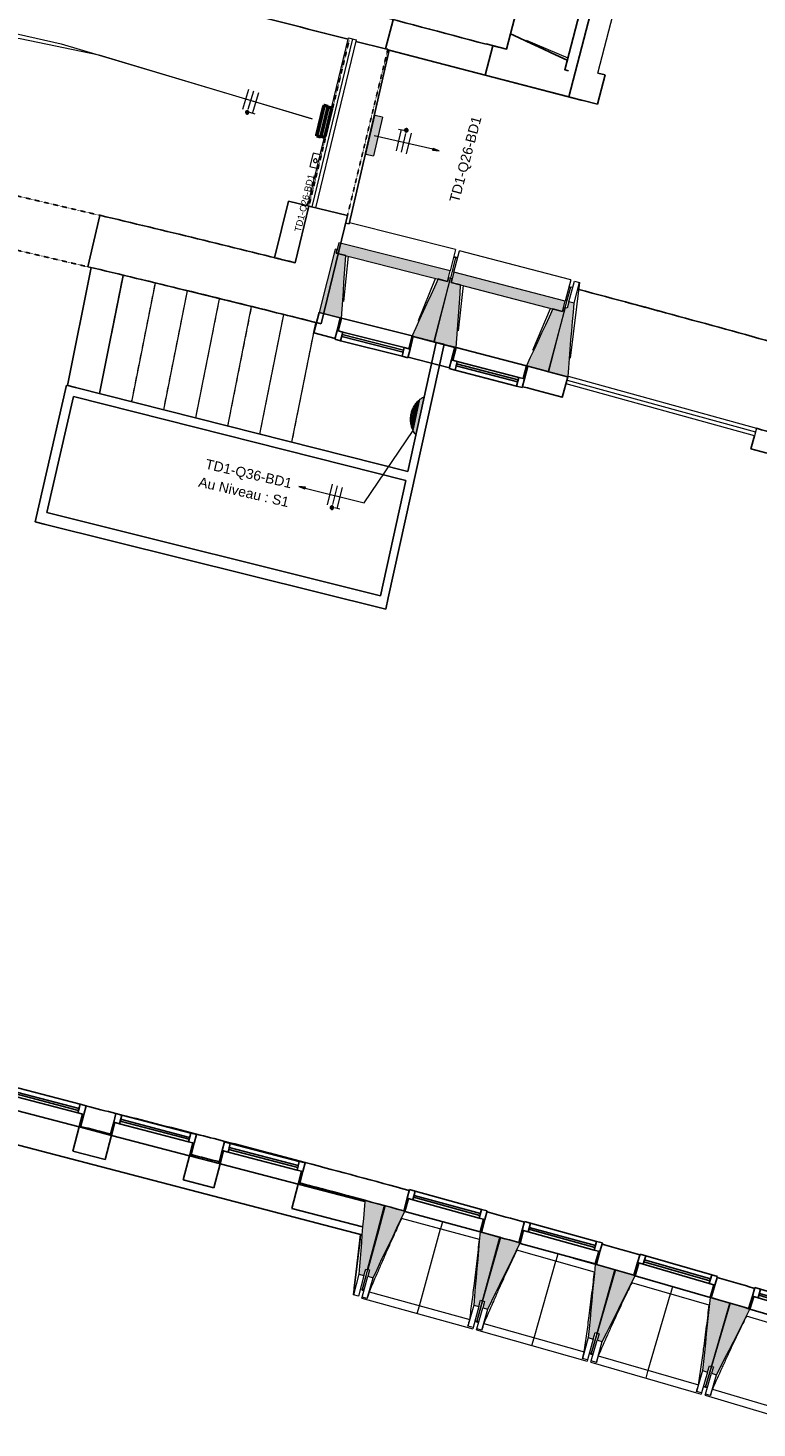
# Model space of a CAD drawing. Header units: millimetres. Extents: x -2845 to 74565, y -36590 to 13748.
# Tile 39 of 49: x 61941 to 67459, y -35259 to -24662. Entities that reach past the tile are written whole.
import ezdxf

# ---------------------------------------------------------------- set-up
doc = ezdxf.new("R2010")
doc.units = ezdxf.units.MM
doc.linetypes.add('Tiret', pattern=[2.5, 1.25, -1.25])
doc.linetypes.add('Tiret_2_', pattern=[2.5, 1.25, -1.25])
for name, color, linetype, lineweight in [('A-DETL-GENF', 7, 'Continuous', 18), ('A-DOOR', 7, 'Continuous', 25), ('A-DOOR-FRAM', 7, 'Continuous', 25), ('A-FLOR', 7, 'Continuous', 25), ('A-GENM', 7, 'Continuous', 18), ('A-GLAZ', 7, 'Continuous', 25), ('A-WALL', 7, 'Continuous', 25), ('CABLE', 7, 'Continuous', 30), ('CABLES', 7, 'Continuous', 18), ('G-ANNO-TEXT', 7, 'Continuous', 30), ('I-WALL', 7, 'Continuous', 25), ('INSTAL ELECTRIQUE', 7, 'Continuous', 18), ('MUR', 7, 'Continuous', 25), ('S-BEAM', 7, 'Continuous', 18), ('S-STRS', 7, 'Continuous', 18)]:
    doc.layers.add(name, color=color, linetype=linetype, lineweight=lineweight)
doc.layers.add('A-DOOR-HDLN', color=5, linetype='Tiret', lineweight=25, true_color=0x0000ff)
doc.styles.add('@Arial Unicode MS_1', font='ARIALUNI.TTF', dxfattribs={"height": 75})
doc.styles.add('Arial_2', font='arial.ttf', dxfattribs={"height": 75})
doc.styles.add('Arial_3', font='arial.ttf', dxfattribs={"height": 50})

# ---------------------------------------------------------------- blocks, each defined once
blk = doc.blocks.new('20_MUR PREFA_01 - MODULE_01 B-3165811-2021_015_1111_DCE_1_50_N0 FINI_CFO_ECL')
at = {"layer": 'A-GENM'}
for p, q in [((0, 722), (0, 661)), ((0, 661), (0, 58)), ((0, 1), (0, 58))]:
    blk.add_line(p, q, dxfattribs=at)
blk = doc.blocks.new('Ouverture en rectangle - Ouverture en rectangle _83x207_-3216357-2021_015_1111_DCE_1_50_N0 FINI_CFO_ECL')
at = {"layer": 'A-DOOR-HDLN', "linetype": 'Tiret_2_'}
for p, q in [((-415, 200), (415, 200)), ((415, -200), (-415, -200))]:
    blk.add_line(p, q, dxfattribs=at)
blk = doc.blocks.new('Ouverture en rectangle - Ouverture en rectangle _129_5x239_-3440056-2021_015_1111_DCE_1_50_N0 FINI_CFO_ECL')
at = {"layer": 'A-DOOR-HDLN', "linetype": 'Tiret_2_'}
for p, q in [((-647.5, 150), (647.5, 150)), ((647.5, -150), (-647.5, -150))]:
    blk.add_line(p, q, dxfattribs=at)
blk = doc.blocks.new('B02_DC_STR_rvt-1-2021_015_1111_DCE_1_50_N0 FINI_CFO_ECL')
at = {"layer": 'S-BEAM', "lineweight": 5, "true_color": 0x787878}
for points in [[(11146, -26858), (11177, -26385), (11104, -26367), (11111, -26339), (11097, -26336), (10976, -26815), (11136, -26856)], [(11948, -26580), (11968, -26501), (11124, -26289), (11104, -26367), (11131, -26367), (11131, -26374), (11924, -26574)], [(11849, -27035), (11970, -26555), (11955, -26552), (11948, -26580), (11876, -26561), (11679, -26992), (11792, -27021)], [(12013, -27080), (12047, -26607), (11975, -26588), (11983, -26561), (11968, -26557), (11844, -27036), (12003, -27077)], [(12817, -26807), (12838, -26729), (11996, -26510), (11975, -26588), (12023, -26588), (12023, -26601), (12816, -26807)], [(12715, -27262), (12839, -26783), (12825, -26779), (12817, -26807), (12745, -26788), (12545, -27218), (12660, -27248)], [(12859, -27302), (12860, -27297), (12905, -26744), (12867, -26734), (12854, -26782), (12839, -26778), (12710, -27262), (12844, -27298)], [(11315, -34104), (11328, -34056), (11342, -34060), (11471, -33576), (11322, -33536), (11276, -34094), (11291, -34098)], [(11384, -34121), (11625, -33619), (11616, -33616), (11616, -33615), (11476, -33577), (11344, -34058), (11358, -34062), (11345, -34110), (11358, -34114)], [(12184, -34340), (12197, -34292), (12212, -34296), (12344, -33815), (12204, -33777), (12204, -33777), (12194, -33775), (12146, -34330), (12164, -34335)], [(12252, -34359), (12496, -33861), (12487, -33858), (12488, -33856), (12349, -33816), (12213, -34296), (12227, -34300), (12214, -34349), (12227, -34352)], [(13051, -34585), (13065, -34537), (13079, -34541), (13215, -34061), (13066, -34019), (13013, -34574), (13033, -34580)], [(13119, -34604), (13368, -34106), (13358, -34103), (13358, -34102), (13219, -34062), (13080, -34541), (13095, -34545), (13081, -34593), (13113, -34603)], [(13916, -34836), (13930, -34788), (13945, -34792), (14084, -34313), (13944, -34272), (13944, -34273), (13935, -34270), (13878, -34824), (13906, -34833)], [(13984, -34856), (14236, -34359), (14227, -34356), (14227, -34355), (14088, -34314), (13946, -34792), (13960, -34796), (13946, -34844), (13960, -34849)]]:
    blk.add_hatch(color=8, dxfattribs=at).paths.add_polyline_path(points)
at = {"layer": 'A-FLOR'}
for p, q in [((11392, -25327), (11507, -24829)), ((11507, -24829), (12970, -25211)), ((11203, -26145), (11326, -25611)), ((11176, -26138), (11203, -26145)), ((12024, -26402), (11995, -26394)), ((9314, -27429), (9492, -26534)), ((9622, -26564), (10628, -26811)), ((12880, -26625), (12866, -26621)), ((10682, -26824), (10956, -26893)), ((11290, -33795), (11283, -33852)), ((11283, -33852), (11241, -34199)), ((11301, -34215), (11315, -34219)), ((12154, -34449), (12183, -34457)), ((12183, -34456), (12169, -34452)), ((13035, -34697), (13021, -34693)), ((13021, -34694), (13049, -34702)), ((13914, -34953), (13885, -34944)), ((13885, -34944), (13914, -34953)), ((13914, -34952), (13900, -34947))]:
    blk.add_line(p, q, dxfattribs=at)
for start, end in [(74.35702, 75.15546), (74.84239, 74.97794)]:
    blk.add_arc((-17856, -142834), 120205, start, end, dxfattribs=at)
at = {"layer": 'A-WALL'}
for p, q in [((13055, -24136), (12835, -24978)), ((12913, -24998), (13133, -24157)), ((11479, -24819), (11536, -24599)), ((11254, -24765), (11479, -24819)), ((12291, -24796), (12233, -25018)), ((12394, -24823), (12291, -24796)), ((12425, -24706), (12394, -24823)), ((12835, -24978), (12854, -24906)), ((12863, -24985), (12835, -24978)), ((12835, -24978), (12863, -24985)), ((12865, -25183), (12913, -24998)), ((12233, -25018), (12865, -25183)), ((10899, -26011), (10795, -26440)), ((11190, -26082), (10899, -26011)), ((10991, -26902), (11190, -26082))]:
    blk.add_line(p, q, dxfattribs=at)
at = {"layer": 'A-WALL', "flags": 128}
blk.add_lwpolyline([(12854, -24906), (12793, -24877), (12732, -24849), (12670, -24820), (12609, -24792), (12548, -24763), (12486, -24734), (12425, -24706)], dxfattribs=at)
at = {"layer": 'A-WALL'}
for centre, radius, start, end in [((-16003, -130034), 108743, 75.51495, 76.04364), ((-22220, -158763), 135980, 75.86334, 75.98975)]:
    blk.add_arc(centre, radius, start, end, dxfattribs=at)
at = {"layer": 'I-WALL'}
for p, q in [((9316, -26080), (9225, -26470)), ((11499, -28974), (11921, -27056)), ((11862, -27043), (11648, -28019)), ((11921, -27056), (11862, -27043)), ((9064, -27366), (8826, -28400)), ((9131, -27383), (9064, -27366)), ((11648, -28019), (9131, -27383)), ((8914, -28330), (9116, -27451)), ((9116, -27451), (11633, -28087)), ((11633, -28087), (11441, -28959)), ((11441, -28959), (8914, -28330)), ((8826, -28400), (8894, -28417)), ((8894, -28417), (11480, -29061)), ((11480, -29061), (11499, -28974)), ((9159, -32979), (9111, -33163)), ((9395, -33041), (9169, -32982)), ((9357, -33227), (9405, -33043)), ((9111, -33163), (9357, -33227)), ((9995, -33198), (9947, -33381)), ((10218, -33256), (10005, -33200)), ((10179, -33442), (10227, -33258)), ((9947, -33381), (10179, -33442)), ((10818, -33413), (10769, -33596)), ((11321, -33544), (10827, -33415)), ((11474, -33584), (11469, -33583)), ((10769, -33596), (11305, -33736)), ((11420, -33767), (11424, -33767))]:
    blk.add_line(p, q, dxfattribs=at)
for radius, start, end in [(136380, 75.99086, 76.63006), (135980, 75.98975, 76.62955)]:
    blk.add_arc((-22220, -158763), radius, start, end, dxfattribs=at)
at = {"layer": 'MUR'}
for p, q in [((11479, -24819), (11495, -24823)), ((11495, -24823), (11495, -24826)), ((12233, -25018), (11495, -24826)), ((13086, -25003), (13140, -25017)), ((13140, -25017), (13082, -25239)), ((13082, -25239), (12865, -25183)), ((11298, -33796), (7153, -32713)), ((11408, -33825), (11405, -33825))]:
    blk.add_line(p, q, dxfattribs=at)
at = {"layer": 'S-BEAM'}
for p, q in [((13086, -25003), (13295, -24199)), ((12542, -24755), (12859, -24887)), ((12009, -26339), (11205, -26136)), ((11097, -26336), (10976, -26815)), ((11111, -26339), (11097, -26336)), ((11124, -26289), (11104, -26367)), ((11104, -26367), (11111, -26339)), ((11177, -26385), (11104, -26367)), ((11104, -26367), (11948, -26580)), ((11968, -26501), (11124, -26289)), ((12009, -26339), (11968, -26501)), ((11996, -26510), (12038, -26348)), ((12880, -26567), (12038, -26348)), ((11196, -26390), (11159, -26732)), ((12009, -26400), (11970, -26555)), ((11994, -26396), (12009, -26400)), ((12008, -26402), (12023, -26405)), ((11727, -26875), (11857, -26557)), ((11968, -26557), (11844, -27036)), ((11849, -27035), (11970, -26555)), ((11948, -26580), (11876, -26561)), ((11948, -26580), (11968, -26501)), ((11955, -26552), (11948, -26580)), ((11970, -26555), (11955, -26552)), ((11983, -26561), (11968, -26557)), ((11996, -26510), (11975, -26588)), ((11975, -26588), (11983, -26561)), ((12047, -26607), (11975, -26588)), ((11975, -26588), (12817, -26807)), ((12838, -26729), (11996, -26510)), ((12880, -26567), (12838, -26729)), ((12867, -26734), (12909, -26577)), ((12947, -26588), (12877, -27160)), ((12905, -26744), (12947, -26588)), ((12909, -26577), (12947, -26588)), ((12066, -26612), (12027, -26954)), ((12839, -26778), (12881, -26622)), ((12865, -26624), (12879, -26628)), ((12881, -26622), (12896, -26626)), ((12594, -27101), (12727, -26784)), ((12839, -26778), (12710, -27262)), ((12715, -27262), (12839, -26783)), ((12817, -26807), (12745, -26788)), ((12817, -26807), (12838, -26729)), ((12825, -26779), (12817, -26807)), ((12839, -26783), (12825, -26779)), ((12854, -26782), (12839, -26778)), ((12867, -26734), (12854, -26782)), ((12905, -26744), (12867, -26734)), ((10976, -26815), (11136, -26856)), ((11689, -26995), (11849, -27035)), ((11844, -27036), (12003, -27077)), ((12555, -27220), (12715, -27262)), ((12710, -27262), (12859, -27302)), ((11471, -33576), (11322, -33536)), ((11420, -33767), (11469, -33583)), ((11474, -33584), (11424, -33767)), ((11469, -33583), (11471, -33576)), ((11476, -33577), (11474, -33584)), ((11616, -33615), (11476, -33577)), ((12189, -33833), (11600, -33672)), ((11235, -34250), (11290, -33795)), ((11342, -34060), (11420, -33767)), ((11424, -33767), (11344, -34058)), ((12344, -33815), (12204, -33777)), ((12212, -34296), (12344, -33815)), ((12349, -33816), (12213, -34296)), ((12488, -33856), (12349, -33816)), ((13059, -34078), (12472, -33912)), ((12781, -33939), (13065, -34019)), ((11276, -34094), (11235, -34250)), ((11315, -34104), (11273, -34261)), ((11276, -34094), (11315, -34104)), ((11301, -34214), (11344, -34058)), ((11342, -34060), (11301, -34216)), ((11302, -34268), (11345, -34110)), ((11315, -34104), (11328, -34056)), ((11328, -34056), (11342, -34060)), ((11340, -34279), (11384, -34121)), ((11344, -34058), (11358, -34062)), ((11358, -34062), (11345, -34110)), ((11345, -34110), (11384, -34121)), ((13215, -34061), (13066, -34019)), ((13079, -34541), (13215, -34061)), ((13219, -34062), (13080, -34541)), ((13358, -34102), (13219, -34062)), ((11301, -34216), (11286, -34212)), ((11301, -34216), (11301, -34215)), ((11301, -34216), (11315, -34220)), ((13928, -34329), (13342, -34159)), ((11273, -34261), (11235, -34250)), ((11299, -34277), (11302, -34268)), ((11299, -34277), (12138, -34507)), ((11340, -34279), (11302, -34268)), ((11340, -34279), (11340, -34279)), ((11354, -34229), (12116, -34438)), ((12146, -34330), (12102, -34488)), ((12146, -34330), (12184, -34340)), ((12169, -34452), (12213, -34296)), ((12212, -34296), (12169, -34452)), ((12184, -34340), (12197, -34292)), ((12197, -34292), (12212, -34296)), ((12213, -34296), (12227, -34300)), ((12227, -34300), (12214, -34349)), ((14084, -34313), (13944, -34272)), ((13945, -34792), (14084, -34313)), ((14088, -34314), (13946, -34792)), ((14227, -34355), (14088, -34314)), ((12184, -34340), (12141, -34499)), ((12169, -34507), (12214, -34349)), ((12208, -34517), (12252, -34359)), ((12214, -34349), (12252, -34359)), ((14795, -34586), (14210, -34411)), ((12141, -34499), (12102, -34488)), ((12102, -34488), (12102, -34488)), ((12141, -34499), (12138, -34507)), ((12154, -34450), (12168, -34454)), ((12167, -34515), (12169, -34507)), ((12167, -34515), (13004, -34752)), ((12168, -34454), (12169, -34453)), ((12169, -34453), (12168, -34454)), ((12168, -34454), (12183, -34459)), ((12208, -34517), (12169, -34507)), ((12208, -34517), (12208, -34517)), ((12222, -34468), (12982, -34682)), ((13035, -34697), (13080, -34541)), ((13079, -34541), (13035, -34697)), ((13051, -34585), (13065, -34537)), ((13065, -34537), (13079, -34541)), ((13080, -34541), (13095, -34545)), ((13095, -34545), (13081, -34593)), ((13013, -34574), (12968, -34732)), ((13051, -34585), (13007, -34743)), ((13013, -34574), (13051, -34585)), ((13035, -34751), (13081, -34593)), ((13074, -34762), (13119, -34604)), ((13081, -34593), (13119, -34604)), ((13007, -34743), (12968, -34732)), ((12968, -34732), (12968, -34732)), ((13007, -34743), (13004, -34752)), ((13020, -34695), (13035, -34699)), ((13033, -34760), (13035, -34751)), ((13035, -34699), (13035, -34698)), ((13035, -34698), (13035, -34699)), ((13035, -34699), (13049, -34703)), ((13074, -34762), (13035, -34751)), ((13088, -34713), (13846, -34933)), ((13033, -34760), (13868, -35002)), ((13074, -34762), (13074, -34762)), ((13878, -34824), (13832, -34982)), ((13916, -34836), (13871, -34993)), ((13878, -34824), (13916, -34836)), ((13899, -35002), (13946, -34844)), ((13900, -34947), (13946, -34792)), ((13945, -34792), (13900, -34947)), ((13916, -34836), (13930, -34788)), ((13930, -34788), (13945, -34792)), ((13937, -35013), (13984, -34856)), ((13946, -34792), (13960, -34796)), ((13960, -34796), (13946, -34844)), ((13946, -34844), (13984, -34856)), ((13885, -34945), (13899, -34949)), ((13899, -34949), (13899, -34948)), ((13899, -34948), (13899, -34949)), ((13899, -34949), (13913, -34954)), ((13952, -34964), (14709, -35189)), ((13871, -34993), (13832, -34982)), ((13832, -34982), (13832, -34982)), ((13871, -34993), (13868, -35002)), ((13897, -35010), (13899, -35002)), ((13897, -35010), (14730, -35259)), ((13937, -35013), (13899, -35002)), ((13938, -35013), (13937, -35013))]:
    blk.add_line(p, q, dxfattribs=at)
at = {"layer": 'S-BEAM', "flags": 128}
for points in [[(11146, -26858), (11150, -26790), (11155, -26723), (11159, -26655), (11163, -26588), (11168, -26520), (11172, -26453), (11177, -26385)], [(11876, -26561), (11848, -26623), (11820, -26685), (11792, -26746), (11763, -26808), (11735, -26869), (11707, -26931), (11679, -26992)], [(12013, -27080), (12018, -27012), (12023, -26945), (12028, -26877), (12033, -26810), (12038, -26742), (12043, -26675), (12047, -26607)], [(12745, -26788), (12717, -26850), (12688, -26911), (12660, -26972), (12631, -27034), (12603, -27095), (12574, -27156), (12545, -27218)], [(12860, -27299), (12865, -27233), (12871, -27163), (12877, -27093), (12882, -27023), (12888, -26954), (12894, -26884), (12900, -26814), (12905, -26744)], [(11321, -33544), (11316, -33608), (11311, -33672), (11305, -33736)], [(11322, -33536), (11321, -33540), (11321, -33544)], [(11384, -34121), (11414, -34058), (11444, -33995), (11474, -33932), (11505, -33869), (11535, -33806), (11565, -33744), (11595, -33681), (11625, -33618)], [(11305, -33736), (11300, -33796), (11296, -33856), (11291, -33915), (11286, -33975), (11281, -34034), (11276, -34094)], [(12194, -33774), (12188, -33844), (12182, -33913), (12176, -33982), (12170, -34052), (12164, -34121), (12158, -34191), (12152, -34260), (12146, -34330)], [(12252, -34359), (12283, -34297), (12314, -34234), (12344, -34172), (12375, -34109), (12406, -34046), (12436, -33984), (12467, -33921), (12496, -33861)], [(13066, -34019), (13059, -34088), (13052, -34157), (13046, -34227), (13039, -34296), (13033, -34366), (13026, -34435), (13019, -34505), (13013, -34574)], [(13119, -34604), (13150, -34542), (13181, -34480), (13213, -34417), (13244, -34355), (13275, -34292), (13306, -34230), (13337, -34168), (13368, -34105)], [(11354, -34229), (11351, -34239), (11349, -34249), (11346, -34259), (11343, -34269), (11340, -34279)], [(13935, -34270), (13928, -34339), (13921, -34408), (13914, -34478), (13906, -34547), (13899, -34616), (13892, -34686), (13885, -34755), (13878, -34824)], [(12102, -34488), (12105, -34478), (12108, -34468), (12110, -34458), (12113, -34448), (12116, -34438)], [(13984, -34856), (14016, -34794), (14047, -34731), (14079, -34669), (14111, -34607), (14142, -34545), (14174, -34483), (14205, -34420), (14237, -34358)], [(12222, -34468), (12219, -34478), (12216, -34488), (12214, -34498), (12211, -34507), (12208, -34517)], [(12968, -34732), (12971, -34722), (12974, -34712), (12976, -34702), (12979, -34692), (12982, -34682)], [(13088, -34713), (13085, -34723), (13082, -34732), (13079, -34742), (13077, -34752), (13074, -34762)], [(13832, -34982), (13835, -34972), (13838, -34962), (13841, -34952), (13844, -34942), (13846, -34933)], [(13952, -34964), (13949, -34974), (13946, -34983), (13944, -34993), (13941, -35003), (13938, -35013)]]:
    blk.add_lwpolyline(points, dxfattribs=at)
at = {"layer": 'S-BEAM'}
for points, knots in [([(11600, -33672), (11582, -33710), (11555, -33769), (11519, -33850), (11488, -33918), (11456, -33992), (11410, -34097), (11376, -34176), (11354, -34229)], [0.0183454, 0.0183454, 0.0183454, 0.0183454, 0.2222222, 0.3333333, 0.4444444, 0.5833333, 0.7222222, 1, 1, 1, 1]), ([(12116, -34438), (12122, -34393), (12131, -34324), (12143, -34233), (12152, -34159), (12162, -34079), (12172, -33994), (12181, -33911), (12186, -33858), (12189, -33833)], [0, 0, 0, 0, 0.2222222, 0.3333333, 0.4444444, 0.5833333, 0.7222222, 0.8611111, 0.9816328, 0.9816328, 0.9816328, 0.9816328]), ([(12472, -33912), (12454, -33950), (12426, -34009), (12389, -34089), (12358, -34157), (12325, -34231), (12279, -34336), (12245, -34415), (12222, -34468)], [0.0183454, 0.0183454, 0.0183454, 0.0183454, 0.2222222, 0.3333333, 0.4444444, 0.5833333, 0.7222222, 1, 1, 1, 1]), ([(12982, -34682), (12989, -34637), (12998, -34569), (13011, -34478), (13021, -34403), (13031, -34324), (13041, -34238), (13051, -34156), (13057, -34103), (13059, -34078)], [0, 0, 0, 0, 0.2222222, 0.3333333, 0.4444444, 0.5833333, 0.7222222, 0.8611111, 0.9816328, 0.9816328, 0.9816328, 0.9816328]), ([(13342, -34159), (13324, -34197), (13296, -34255), (13258, -34335), (13227, -34403), (13193, -34476), (13146, -34581), (13111, -34660), (13088, -34713)], [0.0183454, 0.0183454, 0.0183454, 0.0183454, 0.2222222, 0.3333333, 0.4444444, 0.5833333, 0.7222222, 1, 1, 1, 1]), ([(13846, -34933), (13853, -34887), (13864, -34819), (13877, -34728), (13887, -34654), (13898, -34574), (13909, -34489), (13919, -34407), (13925, -34353), (13928, -34329)], [0, 0, 0, 0, 0.2222222, 0.3333333, 0.4444444, 0.5833333, 0.7222222, 0.8611111, 0.9816328, 0.9816328, 0.9816328, 0.9816328]), ([(14210, -34411), (14192, -34449), (14163, -34508), (14125, -34588), (14093, -34655), (14059, -34728), (14011, -34833), (13976, -34911), (13952, -34964)], [0.0183454, 0.0183454, 0.0183454, 0.0183454, 0.2222222, 0.3333333, 0.4444444, 0.5833333, 0.7222222, 1, 1, 1, 1])]:
    blk.add_open_spline(points, degree=3, knots=knots, dxfattribs=at)
at = {"layer": 'S-STRS'}
for p, q in [((9071, -27368), (9249, -26475)), ((9314, -27429), (9492, -26534)), ((9557, -27491), (9736, -26593)), ((9799, -27552), (9979, -26652)), ((10042, -27613), (10222, -26712)), ((10285, -27675), (10465, -26771)), ((10527, -27736), (10708, -26831)), ((10770, -27797), (10950, -26893))]:
    blk.add_line(p, q, dxfattribs=at)
at = {"layer": 'S-STRS', "color": 176, "linetype": 'Tiret_2_', "true_color": 0x000080}
for p, q in [((9314, -27429), (9492, -26534)), ((9557, -27491), (9736, -26593)), ((9799, -27552), (9979, -26652)), ((10042, -27613), (10222, -26712)), ((10285, -27675), (10465, -26771)), ((10527, -27736), (10708, -26831)), ((10770, -27797), (10950, -26893))]:
    blk.add_line(p, q, dxfattribs=at)
at = {"layer": 'A-DOOR', "color": 5, "lineweight": 25, "true_color": 0x0000ff}
for name, p, rotation in [('Ouverture en rectangle - Ouverture en rectangle _129_5x239_-3440056-2021_015_1111_DCE_1_50_N0 FINI_CFO_ECL', (11197, -25417), 256.3659729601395), ('Ouverture en rectangle - Ouverture en rectangle _83x207_-3216357-2021_015_1111_DCE_1_50_N0 FINI_CFO_ECL', (8867, -26180), 346.804408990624)]:
    blk.add_blockref(name, p, dxfattribs=dict(at, rotation=rotation))
at = {"layer": 'S-BEAM', "color": 5, "lineweight": 25, "true_color": 0x0000ff}
for p, rotation in [((11910, -33696), 164.6538279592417), ((12782, -33939), 164.2421932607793), ((13651, -34187), 163.8305585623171)]:
    blk.add_blockref('20_MUR PREFA_01 - MODULE_01 B-3165811-2021_015_1111_DCE_1_50_N0 FINI_CFO_ECL', p, dxfattribs=dict(at, rotation=rotation))
blk = doc.blocks.new('XXX_VIDE FENETRE - 590-389517-2021_015_1111_DCE_1_50_N0 FINI_CFO_ECL')
at = {"layer": 'A-GLAZ'}
for p, q in [((-305, 0), (-305, -100)), ((-295, 0), (-305, 0)), ((295, 0), (-295, 0)), ((-295, -100), (-295, 0)), ((305, 0), (295, 0)), ((295, 0), (295, -100)), ((305, -100), (305, 0)), ((-305, -100), (-295, -100)), ((-260, -100), (-305, -100)), ((-305, -100), (-305, -168)), ((-260, -168), (-260, -100)), ((260, -100), (-260, -100)), ((260, -100), (260, -168)), ((305, -100), (260, -100)), ((295, -100), (305, -100)), ((305, -168), (305, -100)), ((-305, -168), (-260, -168)), ((-260, -168), (260, -168)), ((260, -168), (305, -168))]:
    blk.add_line(p, q, dxfattribs=at)
at = {"layer": 'A-GLAZ', "color": 173, "true_color": 0x5c63b1}
for p, q in [((260, -120), (-260, -120)), ((-260, -120), (-260, -135)), ((-260, -135), (260, -135)), ((260, -135), (260, -120))]:
    blk.add_line(p, q, dxfattribs=at)
blk = doc.blocks.new('XXX_VIDE FENETRE - 550-377501-2021_015_1111_DCE_1_50_N0 FINI_CFO_ECL')
at = {"layer": 'A-GLAZ'}
for p, q in [((-285, 0), (-285, -100)), ((-275, 0), (-285, 0)), ((275, 0), (-275, 0)), ((-275, -100), (-275, 0)), ((285, 0), (275, 0)), ((275, 0), (275, -100)), ((285, -100), (285, 0)), ((-285, -100), (-275, -100)), ((-240, -100), (-285, -100)), ((-285, -100), (-285, -168)), ((-240, -168), (-240, -100)), ((240, -100), (-240, -100)), ((240, -100), (240, -168)), ((285, -100), (240, -100)), ((275, -100), (285, -100)), ((285, -168), (285, -100)), ((-285, -168), (-240, -168)), ((-240, -168), (240, -168)), ((240, -168), (285, -168))]:
    blk.add_line(p, q, dxfattribs=at)
at = {"layer": 'A-GLAZ', "color": 173, "true_color": 0x5c63b1}
for p, q in [((240, -120), (-240, -120)), ((-240, -120), (-240, -135)), ((-240, -135), (240, -135)), ((240, -135), (240, -120))]:
    blk.add_line(p, q, dxfattribs=at)
blk = doc.blocks.new('XXX_VIDE FENETRE - 610-V10-2021_015_1111_DCE_1_50_N0 FINI_CFO_ECL')
at = {"layer": 'A-GLAZ'}
for p, q in [((-315, 0), (-315, -100)), ((-305, 0), (-315, 0)), ((-305, -100), (-305, 0)), ((305, 0), (-305, 0)), ((315, 0), (305, 0)), ((305, 0), (305, -100)), ((315, -100), (315, 0)), ((-315, -100), (-305, -100)), ((-270, -100), (-315, -100)), ((-315, -100), (-315, -168)), ((-270, -168), (-270, -100)), ((270, -100), (-270, -100)), ((270, -100), (270, -168)), ((315, -100), (270, -100)), ((305, -100), (315, -100)), ((315, -168), (315, -100)), ((-315, -168), (-270, -168)), ((-270, -168), (270, -168)), ((270, -168), (315, -168))]:
    blk.add_line(p, q, dxfattribs=at)
at = {"layer": 'A-GLAZ', "color": 173, "true_color": 0x5c63b1}
for p, q in [((270, -120), (-270, -120)), ((-270, -120), (-270, -135)), ((-270, -135), (270, -135)), ((270, -135), (270, -120))]:
    blk.add_line(p, q, dxfattribs=at)
blk = doc.blocks.new('51_2V_PV_MV_XX_XX - Type 1-413034-2021_015_1111_DCE_1_50_N0 FINI_CFO_ECL')
at = {"layer": 'A-DETL-GENF'}
for p, q in [((-740, 34), (-740, 94)), ((-740, 94), (740, 94)), ((740, 64), (-740, 64)), ((740, 34), (-740, 34)), ((740, 94), (740, 34))]:
    blk.add_line(p, q, dxfattribs=at)
at = {"layer": 'A-DOOR-FRAM'}
blk.add_line((272, 34), (272, 34), dxfattribs=at)
blk = doc.blocks.new('51_1V_PV_MM_XX_XX - Type 1-419808-2021_015_1111_DCE_1_50_N0 FINI_CFO_ECL')
at = {"layer": 'A-DETL-GENF'}
for p, q in [((-654, 34), (-654, 94)), ((-654, 94), (-362, 94)), ((654, 64), (-654, 64)), ((654, 34), (-654, 34)), ((-257, 94), (-119, 94)), ((108, 94), (654, 94)), ((654, 94), (654, 34))]:
    blk.add_line(p, q, dxfattribs=at)
blk = doc.blocks.new('B02_ARC_rvt-1-2021_015_1111_DCE_1_50_N0 FINI_CFO_ECL')
at = {"layer": 'A-FLOR'}
for p, q in [((9071, -27368), (9249, -26475)), ((12003, -27078), (11920, -27057)), ((12859, -27303), (12857, -27303)), ((10010, -33190), (10221, -33244)), ((11226, -33510), (11322, -33535)), ((11471, -33576), (11476, -33577)), ((12344, -33815), (12348, -33817)), ((13215, -34061), (13219, -34063)), ((14083, -34313), (14088, -34315))]:
    blk.add_line(p, q, dxfattribs=at)
for start, end in [(75.82904, 75.93565), (74.96945, 75.15477)]:
    blk.add_arc((-21392, -154971), 125765, start, end, dxfattribs=at)
at = {"layer": 'I-WALL'}
for p, q in [((12394, -24823), (13987, -18712)), ((12239, -24785), (12240, -24782)), ((12240, -24782), (12394, -24823)), ((10743, -25973), (10639, -26402)), ((10890, -26009), (10743, -25973)), ((10795, -26440), (10899, -26011)), ((10639, -26402), (10795, -26440)), ((10976, -26815), (10936, -26970)), ((11136, -26856), (10976, -26815)), ((10936, -26970), (11097, -27011)), ((12003, -27079), (11688, -26998)), ((11649, -27153), (11963, -27234)), ((12815, -27458), (12857, -27303)), ((14271, -27748), (14243, -27847)), ((10048, -33034), (10047, -33038)), ((10260, -33094), (10261, -33089)), ((10871, -33249), (10870, -33253)), ((13076, -34020), (13075, -34021))]:
    blk.add_line(p, q, dxfattribs=at)
for centre, radius, start, end in [((-16003, -130034), 108973, 74.97922, 76.0441), ((-22220, -158763), 136060, 75.06031, 75.19197), ((-22220, -158763), 135900, 75.06031, 75.19168), ((-22220, -158763), 136060, 74.3011, 74.43627), ((-22220, -158763), 135900, 74.30222, 74.43632), ((-21392, -154971), 125925, 75.82843, 75.93491), ((-21392, -154971), 125765, 75.82904, 75.93565), ((-21392, -154971), 125925, 75.44168, 75.54178), ((-21392, -154971), 125765, 75.44179, 75.54202), ((-21392, -154971), 125925, 74.78397, 75.15503), ((-21392, -154971), 125765, 74.78413, 75.15477), ((-21392, -154971), 125925, 74.37231, 74.50633), ((-21392, -154971), 125765, 74.37195, 74.50614), ((-21392, -154971), 125925, 73.95959, 74.09466), ((-21392, -154971), 125765, 73.95975, 74.09395), ((-21392, -154971), 125925, 73.5474, 73.68195), ((-21392, -154971), 125765, 73.54756, 73.68176)]:
    blk.add_arc(centre, radius, start, end, dxfattribs=at)
at = {"layer": 'MUR'}
blk.add_line((13066, -34019), (12902, -33972), dxfattribs=at)
for start, end in [(75.54178, 75.82843), (75.15503, 75.44168)]:
    blk.add_arc((-21392, -154971), 125925, start, end, dxfattribs=at)
at = {"layer": 'A-DOOR', "lineweight": 18}
for name, p, rotation in [('51_1V_PV_MM_XX_XX - Type 1-419808-2021_015_1111_DCE_1_50_N0 FINI_CFO_ECL', (11136, -25395), 76.3659729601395), ('51_2V_PV_MV_XX_XX - Type 1-413034-2021_015_1111_DCE_1_50_N0 FINI_CFO_ECL', (13583, -27461), 164.6014896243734)]:
    blk.add_blockref(name, p, dxfattribs=dict(at, rotation=rotation))
at = {"layer": 'A-GLAZ', "lineweight": 18}
for name, p, rotation in [('XXX_VIDE FENETRE - 550-377501-2021_015_1111_DCE_1_50_N0 FINI_CFO_ECL', (11412, -26925), 345.8587770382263), ('XXX_VIDE FENETRE - 550-377501-2021_015_1111_DCE_1_50_N0 FINI_CFO_ECL', (12279, -27149), 345.4396812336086), ('XXX_VIDE FENETRE - 610-V10-2021_015_1111_DCE_1_50_N0 FINI_CFO_ECL', (8864, -32902), 165.3533528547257), ('XXX_VIDE FENETRE - 610-V10-2021_015_1111_DCE_1_50_N0 FINI_CFO_ECL', (9700, -33121), 165.3533528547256), ('XXX_VIDE FENETRE - 610-V10-2021_015_1111_DCE_1_50_N0 FINI_CFO_ECL', (10522, -33335), 165.3533528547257), ('XXX_VIDE FENETRE - 590-389517-2021_015_1111_DCE_1_50_N0 FINI_CFO_ECL', (11910, -33697), 164.6538279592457), ('XXX_VIDE FENETRE - 590-389517-2021_015_1111_DCE_1_50_N0 FINI_CFO_ECL', (12781, -33939), 164.6538279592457), ('XXX_VIDE FENETRE - 590-389517-2021_015_1111_DCE_1_50_N0 FINI_CFO_ECL', (13651, -34188), 163.8305585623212), ('XXX_VIDE FENETRE - 590-389517-2021_015_1111_DCE_1_50_N0 FINI_CFO_ECL', (14519, -34443), 163.4189238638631)]:
    blk.add_blockref(name, p, dxfattribs=dict(at, rotation=rotation))
blk = doc.blocks.new('604_BAES GENERIQUE SAILLIE - BAES _-V13-2021_015_1111_DCE_1_50_N0 FINI_CFO_ECL')
at = {"layer": 'INSTAL ELECTRIQUE', "lineweight": 50, "true_color": 0xd4d1cd}
for points in [[(2798, -16537), (2803, -16507), (2798, -16507), (2793, -16536), (2797, -16536)], [(3022, -16573), (3027, -16543), (2803, -16507), (2798, -16537), (3007, -16570)], [(2808, -16508), (2813, -16478), (2808, -16478), (2803, -16507), (2806, -16508)], [(3022, -16543), (3027, -16513), (2813, -16478), (2808, -16508), (3007, -16540)], [(3027, -16543), (3032, -16514), (3027, -16513), (3022, -16543), (3027, -16543)], [(3027, -16574), (3032, -16544), (3027, -16544), (3022, -16573), (3027, -16574)]]:
    blk.add_hatch(color=254, dxfattribs=at).paths.add_polyline_path(points)
at = {"layer": 'INSTAL ELECTRIQUE', "lineweight": 50, "true_color": 0x008000}
blk.add_hatch(color=96, dxfattribs=at).paths.add_polyline_path([(3022, -16574), (3022, -16573), (2798, -16537), (2798, -16538), (3007, -16571)])
at = {"layer": 'INSTAL ELECTRIQUE', "lineweight": 50}
for p, q in [((2798, -16506), (2793, -16536)), ((2803, -16507), (2798, -16506)), ((2808, -16477), (2803, -16507)), ((2803, -16507), (3027, -16543)), ((2813, -16478), (2808, -16477)), ((2813, -16478), (3027, -16513)), ((3032, -16514), (3027, -16513)), ((3027, -16543), (3032, -16514)), ((2793, -16536), (2793, -16537)), ((2798, -16537), (2793, -16536)), ((2793, -16536), (2798, -16537)), ((2793, -16537), (2798, -16538)), ((2793, -16537), (2798, -16538)), ((2798, -16537), (3022, -16573)), ((3022, -16573), (2798, -16537)), ((3022, -16574), (2798, -16538)), ((3027, -16574), (3022, -16573)), ((3022, -16573), (3027, -16574)), ((3022, -16574), (3027, -16575)), ((3022, -16574), (3027, -16575)), ((3032, -16544), (3027, -16543)), ((3027, -16574), (3032, -16544)), ((3027, -16575), (3027, -16574))]:
    blk.add_line(p, q, dxfattribs=at)
blk = doc.blocks.new('604_MIMIK_30_CPT3 - CP_T3 30W 730 WH-87 _303848_-5656824-2021_015_1111_DCE_1_50_N0 FINI_CFO_ECL')
at = {"layer": 'INSTAL ELECTRIQUE', "true_color": 0xf6d57a}
for points in [[(-146, 0), (-146, -5), (-145, -5), (-145, 0), (-146, 0)], [(-145, 0), (-145, -5), (145, -5), (145, 0), (-119, 0)], [(145, 0), (145, -5), (146, -5), (146, 0), (145, 0)], [(-150, -5), (-150, -64), (150, -64), (150, -5)]]:
    blk.add_hatch(color=41, dxfattribs=at).paths.add_polyline_path(points)
at = {"layer": 'INSTAL ELECTRIQUE'}
for p, q in [((-147, 0), (-147, -5)), ((-146, 0), (-147, 0)), ((-145, 0), (-147, 0)), ((-145, 0), (145, 0)), ((146, 0), (145, 0)), ((146, -5), (146, 0)), ((146, 0), (146, 0)), ((-150, -5), (150, -5)), ((-150, -5), (-150, -64)), ((150, -64), (-150, -64)), ((150, -64), (150, -5))]:
    blk.add_line(p, q, dxfattribs=at)
blk = doc.blocks.new('602_BOITE DE DERIVATION - 105X105X50 GENERIQUE-7163037-2021_015_1111_DCE_1_50_N0 FINI_CFO_ECL')
at = {"layer": 'INSTAL ELECTRIQUE'}
for p, q in [((10931, -25609), (10906, -25711)), ((10984, -25622), (10931, -25609)), ((10959, -25724), (10984, -25622)), ((10906, -25711), (10959, -25724))]:
    blk.add_line(p, q, dxfattribs=at)
for start, end in [(76.366, 256.366), (256.366, 76.366)]:
    blk.add_arc((10947, -25667), 14, start, end, dxfattribs=at)
blk = doc.blocks.new('604_HUBLOT_LEGRAND_300MM_1000LM - Détection ANTHRACITE-6913912-2021_015_1111_DCE_1_50_N0 FINI_CFO_ECL')
at = {"layer": 'INSTAL ELECTRIQUE', "true_color": 0xf6d57a}
for points in [[(11713, -27591), (11739, -27472), (11715, -27496), (11707, -27507), (11692, -27528), (11680, -27555), (11674, -27576), (11672, -27582), (11705, -27589)], [(11740, -27597), (11772, -27452), (11756, -27460), (11739, -27472), (11713, -27591), (11734, -27595)], [(11687, -27709), (11713, -27591), (11672, -27582), (11668, -27608), (11668, -27617), (11668, -27638), (11670, -27657), (11676, -27679), (11687, -27709)], [(11709, -27742), (11740, -27597), (11713, -27591), (11687, -27709), (11697, -27728), (11702, -27733)]]:
    blk.add_hatch(color=41, dxfattribs=at).paths.add_polyline_path(points)
at = {"layer": 'INSTAL ELECTRIQUE'}
for p, q in [((11713, -27591), (11739, -27472)), ((11687, -27709), (11713, -27591))]:
    blk.add_line(p, q, dxfattribs=at)
at = {"layer": 'INSTAL ELECTRIQUE', "flags": 128}
for points in [[(11672, -27582), (11674, -27574), (11676, -27567), (11678, -27559), (11681, -27552), (11684, -27545), (11687, -27538), (11691, -27531), (11695, -27524), (11699, -27517), (11703, -27511), (11708, -27504), (11713, -27498), (11718, -27492), (11724, -27487), (11729, -27481), (11735, -27476), (11739, -27472)], [(11739, -27472), (11745, -27468), (11751, -27463), (11758, -27459), (11765, -27455), (11772, -27451), (11773, -27450)], [(11687, -27709), (11684, -27702), (11681, -27695), (11678, -27687), (11676, -27680), (11674, -27672), (11672, -27665), (11670, -27657), (11669, -27649), (11668, -27642), (11668, -27634), (11667, -27626), (11668, -27618), (11668, -27610), (11669, -27602), (11670, -27595), (11671, -27587), (11672, -27582)], [(11708, -27743), (11704, -27737), (11699, -27730), (11695, -27724), (11691, -27717), (11688, -27710), (11687, -27709)]]:
    blk.add_lwpolyline(points, dxfattribs=at)
blk = doc.blocks.new('Fil - COCHE DE FIL_PE_SYMBOLE-4085576-2021_015_1111_DCE_1_50_N0 FINI_CFO_ECL')
at = {"layer": 'CABLES', "lineweight": 9}
for p, q in [((-0.42, 1.8), (0.42, 1.8)), ((0, 1.8), (0, -1.48))]:
    blk.add_line(p, q, dxfattribs=at)
blk = doc.blocks.new('Fil - Coche de fil circulaire-323115-2021_015_1111_DCE_1_50_N0 FINI_CFO_ECL')
at = {"layer": 'CABLES', "lineweight": 9}
blk.add_hatch(color=256, dxfattribs=at).paths.add_polyline_path([(0.19, 2.08), (0.14, 2.12), (0.07, 2.15), (0.01, 2.16), (-0.06, 2.15), (-0.13, 2.12), (-0.18, 2.08), (-0.22, 2.02), (-0.25, 1.96), (-0.26, 1.89), (-0.25, 1.82), (-0.22, 1.76), (-0.18, 1.7), (-0.13, 1.66), (-0.06, 1.64), (0.01, 1.63), (0.07, 1.64), (0.14, 1.66), (0.19, 1.7), (0.24, 1.76), (0.26, 1.82), (0.27, 1.89), (0.26, 1.96), (0.24, 2.02)])
blk.add_line((0, 1.37), (0, -1.51), dxfattribs=at)
for start, end in [(360, 180), (180, 360)]:
    blk.add_arc((0.01, 1.89), 0.265, start, end, dxfattribs=at)
blk = doc.blocks.new('Fil - Coche de fil long-323512-2021_015_1111_DCE_1_50_N0 FINI_CFO_ECL')
at = {"layer": 'CABLES', "lineweight": 9}
blk.add_line((0, 1.61), (0, -1.57), dxfattribs=at)
blk = doc.blocks.new('B02_ELE_rvt-1-2021_015_1111_DCE_1_50_N0 FINI_CFO_ECL')
at = {"layer": 'CABLES'}
for points in [[(11885, -25591), (11838, -25573), (11835, -25586)], [(10868, -28151), (10872, -28138), (10821, -28132)]]:
    blk.add_hatch(color=256, dxfattribs=at).paths.add_polyline_path(points)
for p, q in [((11837, -25579), (11392, -25477)), ((11838, -25573), (11835, -25586)), ((11838, -25573), (11835, -25586)), ((11835, -25586), (11885, -25591)), ((11835, -25586), (11885, -25591)), ((11885, -25591), (11838, -25573)), ((11885, -25591), (11838, -25573)), ((10872, -28138), (10821, -28132)), ((10821, -28132), (10868, -28151)), ((10872, -28138), (10821, -28132)), ((10821, -28132), (10868, -28151)), ((10868, -28151), (10872, -28138)), ((10868, -28151), (10872, -28138))]:
    blk.add_line(p, q, dxfattribs=at)
at = {"layer": 'CABLES', "flags": 128}
for points in [[(2803, -23795), (8430, -24648), (9024, -24782), (10917, -25348)], [(4220, -24424), (4432, -24231), (8713, -24742), (9308, -24866), (10922, -25349)], [(10870, -28144), (11317, -28257), (11687, -27709)]]:
    blk.add_lwpolyline(points, dxfattribs=at)
at = {"layer": 'CABLES', "lineweight": 18, "xscale": 49.99999999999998, "yscale": 49.99999999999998, "zscale": 49.99999999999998}
for name, p, rotation in [('Fil - Coche de fil long-323512-2021_015_1111_DCE_1_50_N0 FINI_CFO_ECL', (10421, -25199), 163.3291142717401), ('Fil - Coche de fil circulaire-323115-2021_015_1111_DCE_1_50_N0 FINI_CFO_ECL', (10459, -25210), 163.3291142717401), ('Fil - COCHE DE FIL_PE_SYMBOLE-4085576-2021_015_1111_DCE_1_50_N0 FINI_CFO_ECL', (10497, -25222), 163.3291142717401), ('Fil - COCHE DE FIL_PE_SYMBOLE-4085576-2021_015_1111_DCE_1_50_N0 FINI_CFO_ECL', (11576, -25519), 347.0000000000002), ('Fil - Coche de fil circulaire-323115-2021_015_1111_DCE_1_50_N0 FINI_CFO_ECL', (11614, -25528), 347.0000000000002), ('Fil - Coche de fil long-323512-2021_015_1111_DCE_1_50_N0 FINI_CFO_ECL', (11653, -25537), 347.0000000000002), ('Fil - Coche de fil long-323512-2021_015_1111_DCE_1_50_N0 FINI_CFO_ECL', (11058, -28192), 165.8802073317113), ('Fil - Coche de fil circulaire-323115-2021_015_1111_DCE_1_50_N0 FINI_CFO_ECL', (11096, -28201), 165.8802073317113), ('Fil - COCHE DE FIL_PE_SYMBOLE-4085576-2021_015_1111_DCE_1_50_N0 FINI_CFO_ECL', (11135, -28211), 165.8802073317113)]:
    blk.add_blockref(name, p, dxfattribs=dict(at, rotation=rotation))
at = {"layer": 'INSTAL ELECTRIQUE', "lineweight": 18}
for name, p, rotation in [('604_BAES GENERIQUE SAILLIE - BAES _-V13-2021_015_1111_DCE_1_50_N0 FINI_CFO_ECL', (27716, -23747), 265.5506960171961), ('604_MIMIK_30_CPT3 - CP_T3 30W 730 WH-87 _303848_-5656824-2021_015_1111_DCE_1_50_N0 FINI_CFO_ECL', (11359, -25469), 77.00000000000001)]:
    blk.add_blockref(name, p, dxfattribs=dict(at, rotation=rotation))
for name in ['602_BOITE DE DERIVATION - 105X105X50 GENERIQUE-7163037-2021_015_1111_DCE_1_50_N0 FINI_CFO_ECL', '604_HUBLOT_LEGRAND_300MM_1000LM - Détection ANTHRACITE-6913912-2021_015_1111_DCE_1_50_N0 FINI_CFO_ECL']:
    blk.add_blockref(name, (0, 0), dxfattribs=at)
at = {"layer": 'CABLE', "lineweight": 9, "char_height": 75, "width": 821.73, "attachment_point": 1, "style": 'Arial_2'}
for s, insert, rotation in [('TD1-Q26-BD1', (11960, -25969), 75), ('TD1-Q36-BD1', (10125, -27923), 347)]:
    blk.add_mtext(s, dxfattribs=dict(at, insert=insert, rotation=rotation))
at = {"layer": 'G-ANNO-TEXT', "color": 9, "lineweight": 9, "true_color": 0xc0c0c0, "insert": (10074, -28059), "char_height": 75, "width": 857.81, "attachment_point": 1, "rotation": 347, "style": '@Arial Unicode MS_1'}
blk.add_mtext('Au Niveau : S1', dxfattribs=at)
at = {"layer": 'INSTAL ELECTRIQUE', "lineweight": 9, "insert": (10788, -26198), "char_height": 50, "width": 537.13, "attachment_point": 1, "rotation": 76.5, "style": 'Arial_3'}
blk.add_mtext('TD1-Q26-BD1', dxfattribs=at)

msp = doc.modelspace()

# ---------------------------------------------------------------- block references
at = {"lineweight": 5}
for name in ['B02_DC_STR_rvt-1-2021_015_1111_DCE_1_50_N0 FINI_CFO_ECL', 'B02_ARC_rvt-1-2021_015_1111_DCE_1_50_N0 FINI_CFO_ECL']:
    msp.add_blockref(name, (53169, 0), dxfattribs=at)

# ---------------------------------------------------------------- next in the draw order: block references
msp.add_blockref('B02_ELE_rvt-1-2021_015_1111_DCE_1_50_N0 FINI_CFO_ECL', (53169, 0), dxfattribs=at)

doc.saveas('drawing.dxf')
